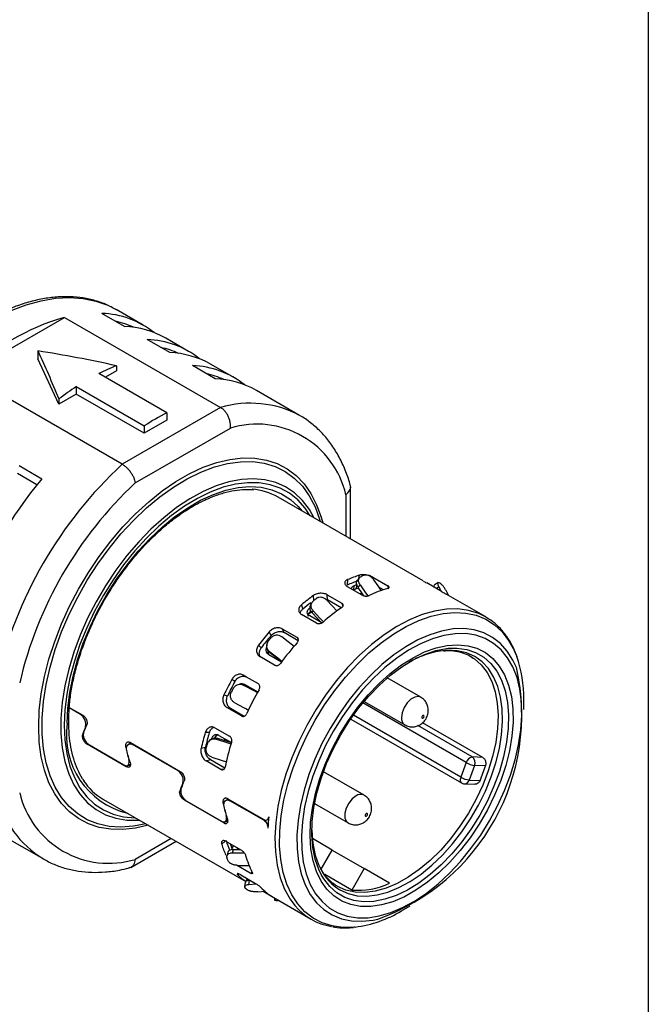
# Model space of a CAD drawing. Header units: millimetres. Extents: x 6 to 273, y 6 to 210.
# Tile 12 of 13: x 253 to 273, y 159 to 190. Entities that reach past the tile are written whole.
import ezdxf

# ---------------------------------------------------------------- set-up
doc = ezdxf.new("R2010")
doc.units = ezdxf.units.MM
doc.linetypes.add('SLD-Solid', pattern=[0])
doc.layers.add('TEXT', color=140, linetype='SLD-Solid', lineweight=25)

msp = doc.modelspace()

# ---------------------------------------------------------------- linework, layer by layer
for p, q in [((256.699, 179.925), (255.992, 180.333)), ((256.418, 180.464), (256.438, 180.453)), ((257.287, 179.963), (256.438, 180.453)), ((251.753, 178.436), (254.822, 180.208)), ((254.822, 180.208), (259.701, 177.391)), ((258.114, 179.109), (257.406, 179.517)), ((258.701, 179.147), (257.994, 179.555)), ((253.994, 179.159), (253.994, 178.914)), ((254.652, 177.497), (253.994, 178.914)), ((259.528, 178.292), (258.821, 178.701)), ((260.115, 178.33), (259.408, 178.739)), ((256.632, 175.62), (251.753, 178.436)), ((258.025, 177.228), (255.903, 178.452)), ((256.448, 178.534), (256.105, 178.336)), ((256.448, 178.697), (256.448, 178.534)), ((255.196, 177.812), (254.652, 177.497)), ((255.196, 178.044), (257.318, 176.819)), ((255.196, 178.044), (255.196, 177.812)), ((257.318, 176.587), (255.196, 177.812)), ((262.166, 177.147), (260.822, 177.922)), ((254.652, 177.66), (254.652, 177.497)), ((259.701, 177.391), (256.632, 175.62)), ((258.025, 177.228), (258.025, 176.995)), ((258.025, 176.995), (257.318, 176.587)), ((257.035, 175.036), (260.005, 176.75)), ((257.318, 176.819), (257.318, 176.587)), ((253.962, 174.977), (253.358, 175.326)), ((253.411, 175.577), (254.118, 175.169)), ((263.757, 173.283), (263.757, 174.913)), ((266.026, 171.974), (261.492, 174.591)), ((263.611, 174.668), (263.611, 173.368)), ((263.661, 172.016), (263.651, 171.847)), ((264.038, 172.079), (263.971, 171.994)), ((264.014, 172.049), (264.038, 172.157)), ((264.446, 172.049), (264.455, 172.092)), ((264.455, 172.092), (264.915, 171.826)), ((264.122, 171.53), (263.662, 171.795)), ((263.863, 171.826), (263.851, 171.697)), ((263.934, 171.728), (263.959, 171.862)), ((264.01, 171.743), (263.934, 171.728)), ((263.99, 171.771), (264.054, 171.852)), ((264.787, 171.698), (264.641, 171.783)), ((264.936, 171.752), (264.915, 171.826)), ((266.593, 171.646), (266.133, 171.911)), ((266.495, 171.923), (266.369, 171.838)), ((266.425, 171.743), (266.51, 171.8)), ((266.51, 171.8), (266.572, 171.658)), ((262.608, 171.365), (262.598, 171.521)), ((262.968, 171.412), (263.032, 171.387)), ((263.022, 171.544), (263.481, 171.279)), ((263.032, 171.387), (263.022, 171.544)), ((263.467, 171.136), (263.032, 171.387)), ((264.012, 171.593), (264.124, 171.578)), ((267.974, 170.849), (266.739, 171.562)), ((266.814, 171.519), (266.788, 171.577)), ((262.222, 171.227), (262.261, 171.092)), ((262.477, 171.125), (262.502, 171.02)), ((262.548, 171.296), (262.514, 171.233)), ((262.56, 170.979), (262.592, 171.04)), ((262.688, 170.659), (262.228, 170.924)), ((262.857, 170.663), (262.481, 170.88)), ((267.974, 170.849), (267.95, 170.863)), ((261.621, 170.479), (262.081, 170.214)), ((261.679, 170.363), (261.621, 170.479)), ((261.275, 170.269), (261.218, 170.385)), ((262.122, 170.107), (261.679, 170.363)), ((262.081, 170.214), (262.121, 170.164)), ((260.887, 169.973), (260.97, 169.889)), ((261.144, 169.974), (261.141, 169.943)), ((261.383, 169.346), (260.924, 169.611)), ((261.182, 169.712), (261.215, 169.753)), ((261.601, 169.439), (261.203, 169.669)), ((261.236, 169.728), (261.239, 169.757)), ((267.501, 169.621), (267.588, 169.567)), ((260.147, 168.835), (260.049, 168.895)), ((260.409, 169.034), (260.869, 168.768)), ((260.507, 168.973), (260.409, 169.034)), ((260.881, 168.757), (260.507, 168.973)), ((265.947, 168.345), (264.903, 168.948)), ((260.386, 168.728), (260.371, 168.732)), ((260.436, 168.709), (260.384, 168.724)), ((260.422, 168.712), (260.436, 168.709)), ((260.459, 168.737), (260.859, 168.506)), ((260.5, 168.675), (260.517, 168.706)), ((259.803, 168.415), (259.92, 168.391)), ((269.162, 167.96), (269.162, 168.272)), ((255.33, 167.803), (254.975, 168.008)), ((254.976, 168.024), (255.402, 167.778)), ((260.351, 167.757), (259.891, 168.022)), ((259.891, 168.022), (260.009, 167.998)), ((260.009, 167.998), (260.434, 167.753)), ((260.568, 167.94), (260.474, 167.995)), ((267.364, 166.3), (264.137, 168.163)), ((264.178, 168.212), (265.447, 167.479)), ((260.403, 167.744), (260.351, 167.757)), ((263.76, 167.661), (267.219, 165.664)), ((267.195, 165.844), (263.843, 167.779)), ((255.483, 167.425), (255.506, 167.436)), ((259.521, 167.388), (259.98, 167.123)), ((267.556, 166.476), (265.86, 167.455)), ((267.882, 166.46), (266.006, 167.543)), ((255.418, 167.182), (255.387, 167.167)), ((259.348, 167.238), (259.221, 167.237)), ((259.575, 167.025), (259.606, 167.062)), ((259.649, 167.151), (260.041, 166.925)), ((259.825, 166.984), (259.84, 167.042)), ((256.756, 166.172), (255.534, 166.877)), ((255.603, 166.852), (256.684, 166.228)), ((256.737, 166.775), (256.77, 166.79)), ((256.9, 166.913), (256.829, 166.88)), ((256.882, 166.924), (258.442, 166.023)), ((258.37, 166.047), (256.952, 166.866)), ((259.09, 166.746), (259.227, 166.786)), ((259.353, 166.994), (259.32, 166.954)), ((256.847, 166.406), (256.835, 166.4)), ((267.882, 166.46), (267.556, 166.476)), ((256.885, 166.233), (256.756, 166.172)), ((256.799, 166.211), (256.886, 166.252)), ((256.882, 166.25), (256.886, 166.248)), ((259.245, 166.355), (259.382, 166.394)), ((259.705, 166.089), (259.245, 166.355)), ((259.382, 166.394), (259.828, 166.137)), ((267.364, 166.3), (267.195, 165.844)), ((267.629, 166.212), (267.461, 165.756)), ((267.967, 166.195), (267.629, 166.212)), ((264.179, 165.283), (262.91, 166.016)), ((258.524, 165.67), (258.547, 165.681)), ((267.309, 165.638), (267.637, 165.622)), ((267.461, 165.756), (267.798, 165.739)), ((258.458, 165.427), (258.427, 165.412)), ((259.923, 165.168), (261.045, 164.52)), ((256.042, 165.151), (260.487, 162.585)), ((259.797, 164.416), (258.574, 165.122)), ((258.644, 165.097), (259.725, 164.473)), ((259.778, 165.019), (259.811, 165.035)), ((259.941, 165.158), (259.86, 165.12)), ((261.044, 164.504), (259.992, 165.111)), ((262.635, 165.02), (263.679, 164.417)), ((259.887, 164.651), (259.876, 164.645)), ((259.94, 164.485), (259.797, 164.416)), ((259.839, 164.456), (259.925, 164.496)), ((261.064, 164.513), (261.044, 164.504)), ((261.144, 164.51), (261.195, 164.534)), ((252.823, 164.065), (254.167, 163.29)), ((256.896, 163.028), (258.308, 163.844)), ((258.161, 163.928), (257.035, 163.278)), ((259.846, 163.846), (259.734, 163.749)), ((259.889, 163.83), (260.349, 163.564)), ((260.017, 163.716), (260.01, 163.76)), ((260.043, 163.741), (260.017, 163.716)), ((260.05, 163.63), (260.115, 163.7)), ((260.082, 163.574), (260.05, 163.63)), ((263.183, 163.569), (262.564, 163.927)), ((259.926, 163.499), (259.89, 163.381)), ((260.071, 163.476), (260.106, 163.588)), ((260.106, 163.588), (260.316, 163.583)), ((262.84, 162.976), (263.183, 163.569)), ((263.183, 163.569), (264.183, 162.992)), ((260.625, 162.849), (260.201, 163.093)), ((260.27, 162.822), (260.243, 162.785)), ((260.332, 162.791), (260.792, 162.525)), ((260.686, 162.87), (260.625, 162.849)), ((263.794, 162.318), (262.948, 162.807)), ((264.183, 162.992), (263.794, 162.318)), ((264.973, 162.536), (264.183, 162.992)), ((260.47, 162.562), (260.448, 162.418)), ((260.489, 162.589), (260.536, 162.673)), ((260.584, 162.486), (260.604, 162.623)), ((260.604, 162.623), (260.62, 162.624)), ((260.862, 162.264), (261.104, 162.282)), ((261.309, 162.112), (261.025, 162.276)), ((261.36, 162.082), (262.525, 161.409)), ((261.377, 162.072), (261.378, 162.012)), ((265.35, 161.669), (265.621, 161.826))]:
    msp.add_line(p, q)
at = {"flags": 128}
for points in [[(253.157, 180.419), (253.63, 180.598), (254.095, 180.727), (254.548, 180.804), (254.985, 180.828), (255.405, 180.799), (255.802, 180.718), (256.176, 180.586), (256.418, 180.464)], [(254.021, 167.417), (254.041, 167.923), (254.102, 168.447), (254.203, 168.986), (254.343, 169.534), (254.521, 170.086), (254.735, 170.638), (254.984, 171.184), (255.264, 171.719), (255.574, 172.239), (255.91, 172.739), (256.27, 173.215), (256.651, 173.661), (257.048, 174.074), (257.459, 174.45), (257.88, 174.787), (258.306, 175.08), (258.734, 175.327), (259.16, 175.526), (259.58, 175.675), (259.991, 175.773), (260.389, 175.818), (260.769, 175.812), (261.129, 175.752), (261.466, 175.641), (261.776, 175.479), (262.056, 175.267), (262.304, 175.007), (262.518, 174.703), (262.696, 174.356), (262.836, 173.97), (262.886, 173.787)], [(257.362, 164.389), (256.982, 164.314), (256.59, 164.285), (256.217, 164.309), (255.865, 164.387), (255.538, 164.516), (255.24, 164.697), (254.972, 164.928), (254.738, 165.205), (254.539, 165.528), (254.378, 165.892), (254.256, 166.294), (254.174, 166.731), (254.132, 167.199), (254.132, 167.692), (254.174, 168.207), (254.256, 168.739), (254.378, 169.283), (254.539, 169.833), (254.738, 170.385), (254.972, 170.933), (255.24, 171.472), (255.538, 171.998), (255.865, 172.505), (256.217, 172.988), (256.59, 173.444), (256.982, 173.867), (257.389, 174.254), (257.806, 174.602), (258.23, 174.906), (258.658, 175.165), (259.084, 175.375), (259.505, 175.535), (259.918, 175.644), (260.318, 175.699), (260.701, 175.702), (261.064, 175.651), (261.403, 175.547), (261.716, 175.392), (262, 175.186), (262.251, 174.932), (262.468, 174.631), (262.648, 174.288), (262.79, 173.904), (262.812, 173.829)], [(262.622, 173.939), (262.471, 174.205), (262.257, 174.487), (262.008, 174.723), (261.728, 174.91), (261.419, 175.046), (261.084, 175.131), (260.727, 175.163), (260.352, 175.141), (259.961, 175.067), (259.56, 174.941), (259.151, 174.765), (258.739, 174.539), (258.328, 174.266), (257.923, 173.949), (257.526, 173.592), (257.143, 173.196), (256.776, 172.768), (256.43, 172.31), (256.108, 171.827), (255.813, 171.325), (255.548, 170.808), (255.316, 170.281), (255.119, 169.749), (254.959, 169.218), (254.838, 168.694), (254.756, 168.18), (254.715, 167.683), (254.715, 167.208), (254.756, 166.758), (254.838, 166.339), (254.959, 165.954), (255.119, 165.608), (255.316, 165.304), (255.548, 165.045), (255.813, 164.834), (256.108, 164.672), (256.43, 164.561), (256.776, 164.503), (257.143, 164.497), (257.172, 164.499)], [(262.496, 174.012), (262.335, 174.252), (262.108, 174.506), (261.848, 174.714), (261.558, 174.873), (261.242, 174.981), (260.902, 175.039), (260.542, 175.044), (260.166, 174.997), (259.776, 174.899), (259.378, 174.75), (258.974, 174.552), (258.57, 174.307), (258.169, 174.017), (257.774, 173.686), (257.391, 173.316), (257.022, 172.911), (256.672, 172.475), (256.344, 172.013), (256.04, 171.529), (255.765, 171.027), (255.521, 170.514), (255.31, 169.994), (255.135, 169.472), (254.996, 168.953), (254.897, 168.443), (254.836, 167.946), (254.816, 167.468)], [(254.914, 167.524), (254.934, 167.998), (254.995, 168.491), (255.095, 168.998), (255.234, 169.513), (255.411, 170.03), (255.623, 170.546), (255.869, 171.054), (256.145, 171.549), (256.45, 172.027), (256.779, 172.481), (257.129, 172.909), (257.498, 173.304), (257.881, 173.664), (258.274, 173.984), (258.673, 174.261), (259.074, 174.493), (259.473, 174.676), (259.866, 174.81), (260.249, 174.892), (260.617, 174.922), (260.968, 174.9), (261.297, 174.825), (261.602, 174.699), (261.878, 174.523), (262.123, 174.298), (262.242, 174.158)], [(264.723, 171.665), (264.616, 171.818), (264.481, 172.012)], [(264.171, 171.511), (264.125, 171.577), (263.99, 171.771)], [(264.054, 171.852), (264.225, 171.605), (264.293, 171.507)], [(263.338, 171.034), (263.185, 171.197), (263.019, 171.373)], [(267.95, 170.863), (267.756, 170.956), (267.442, 171.055), (267.104, 171.101), (266.747, 171.094), (266.374, 171.035), (265.989, 170.924), (265.596, 170.761), (265.2, 170.55), (264.804, 170.292), (264.413, 169.99), (264.03, 169.647), (263.661, 169.267), (263.308, 168.853), (262.976, 168.41), (262.668, 167.944), (262.388, 167.458), (262.138, 166.958), (261.92, 166.449), (261.738, 165.937), (261.594, 165.427), (261.488, 164.924), (261.422, 164.434), (261.396, 163.962), (261.411, 163.513), (261.467, 163.092), (261.563, 162.703), (261.699, 162.35), (261.871, 162.037), (262.017, 161.84)], [(262.434, 170.939), (262.472, 170.966), (262.563, 171.029)], [(262.592, 171.04), (262.802, 170.815), (262.909, 170.699)], [(262.852, 170.666), (262.725, 170.802), (262.56, 170.979)], [(262.654, 167.628), (262.945, 168.1), (263.262, 168.55), (263.601, 168.974), (263.959, 169.368), (264.331, 169.726), (264.714, 170.046), (265.104, 170.323), (265.497, 170.555), (265.888, 170.74), (266.273, 170.876), (266.648, 170.96), (267.01, 170.993), (267.354, 170.973), (267.677, 170.902), (267.975, 170.779), (268.245, 170.606), (268.485, 170.386), (268.691, 170.119), (268.862, 169.81), (268.943, 169.616)], [(268.936, 169.266), (268.825, 169.505), (268.647, 169.786), (268.435, 170.022), (268.19, 170.213), (267.917, 170.354), (267.617, 170.446), (267.295, 170.486), (266.954, 170.474), (266.597, 170.41), (266.23, 170.296), (265.856, 170.132), (265.479, 169.92), (265.103, 169.663), (264.734, 169.363), (264.374, 169.024), (264.029, 168.65), (263.702, 168.246), (263.396, 167.814), (263.116, 167.361)], [(261.998, 169.931), (261.808, 170.076), (261.614, 170.225)], [(268.095, 164.486), (268.344, 164.95), (268.561, 165.425), (268.745, 165.905), (268.892, 166.386), (269.001, 166.86), (269.072, 167.323), (269.102, 167.77), (269.092, 168.194), (269.042, 168.591), (268.952, 168.957), (268.823, 169.287), (268.657, 169.577), (268.457, 169.823), (268.223, 170.024), (267.96, 170.176), (267.669, 170.278), (267.355, 170.329), (267.022, 170.327), (266.672, 170.274), (266.31, 170.169), (265.941, 170.014), (265.568, 169.81), (265.197, 169.561), (264.831, 169.269), (264.475, 168.937), (264.132, 168.569), (263.808, 168.17), (263.505, 167.744), (263.228, 167.297), (262.979, 166.833), (262.762, 166.358), (262.578, 165.877), (262.431, 165.397), (262.322, 164.922), (262.251, 164.459), (262.221, 164.013), (262.231, 163.588), (262.282, 163.191), (262.372, 162.825), (262.5, 162.496), (262.666, 162.206), (262.866, 161.959), (263.1, 161.758), (263.363, 161.606), (263.654, 161.504), (263.968, 161.454), (264.302, 161.455), (264.651, 161.509), (265.013, 161.614), (265.382, 161.769), (265.755, 161.972), (266.126, 162.222), (266.492, 162.514), (266.848, 162.846), (267.191, 163.214), (267.515, 163.613), (267.818, 164.038), (268.095, 164.486)], [(263.42, 167.186), (263.69, 167.62), (263.986, 168.031), (264.304, 168.415), (264.639, 168.766), (264.988, 169.079), (265.345, 169.351), (265.707, 169.577), (266.068, 169.756), (266.424, 169.884), (266.769, 169.96), (267.101, 169.983), (267.413, 169.953), (267.703, 169.87), (267.966, 169.735), (268.199, 169.55), (268.399, 169.317), (268.563, 169.039), (268.69, 168.721), (268.777, 168.365), (268.823, 167.978), (268.829, 167.563), (268.792, 167.126), (268.715, 166.673), (268.599, 166.21), (268.444, 165.743), (268.252, 165.278), (268.027, 164.821), (267.771, 164.377), (267.488, 163.954), (267.181, 163.556), (266.854, 163.188), (266.511, 162.855), (266.157, 162.562), (265.797, 162.313), (265.435, 162.11), (265.076, 161.956), (264.725, 161.854), (264.386, 161.804), (264.064, 161.807), (263.762, 161.864), (263.485, 161.974), (263.237, 162.134), (263.02, 162.343), (262.837, 162.599), (262.692, 162.898), (262.585, 163.235), (262.518, 163.607), (262.492, 164.009), (262.508, 164.436), (262.564, 164.881), (262.661, 165.34), (262.797, 165.806), (262.971, 166.273), (263.179, 166.735), (263.42, 167.186)], [(262.843, 162.801), (262.767, 162.959), (262.655, 163.286), (262.583, 163.648), (262.552, 164.041), (262.562, 164.459), (262.614, 164.896), (262.706, 165.348), (262.838, 165.807), (263.007, 166.268), (263.212, 166.724), (263.449, 167.169), (263.716, 167.597), (264.009, 168.002), (264.323, 168.379), (264.655, 168.723), (264.999, 169.028), (265.353, 169.292), (265.709, 169.51), (266.065, 169.68), (266.415, 169.798), (266.754, 169.864), (266.806, 169.87)], [(263.422, 162.325), (263.68, 162.208), (263.964, 162.143), (264.269, 162.129), (264.59, 162.167), (264.924, 162.256), (265.267, 162.396), (265.613, 162.584), (265.958, 162.818), (266.296, 163.095), (266.625, 163.41), (266.939, 163.76), (267.233, 164.14), (267.505, 164.544), (267.749, 164.968), (267.964, 165.406), (268.146, 165.851), (268.292, 166.297), (268.401, 166.739), (268.471, 167.171), (268.501, 167.587), (268.491, 167.98), (268.441, 168.347), (268.351, 168.681), (268.223, 168.979), (268.059, 169.236), (267.861, 169.448), (267.631, 169.614), (267.372, 169.731), (267.088, 169.796), (266.784, 169.81), (266.705, 169.805)], [(266.806, 169.87), (267.077, 169.876), (267.381, 169.835), (267.661, 169.741), (267.913, 169.596), (268.135, 169.4), (268.322, 169.157), (268.473, 168.871), (268.585, 168.544), (268.658, 168.182), (268.689, 167.79), (268.678, 167.372), (268.627, 166.934), (268.534, 166.482), (268.402, 166.023), (268.233, 165.562), (268.028, 165.107), (267.791, 164.662)], [(261.606, 169.443), (261.429, 169.58), (261.236, 169.728)], [(261.239, 169.757), (261.484, 169.568), (261.622, 169.462)], [(267.588, 169.567), (267.62, 169.544), (267.836, 169.352), (268.017, 169.114), (268.162, 168.833), (268.268, 168.512), (268.335, 168.157), (268.36, 167.771), (268.345, 167.361), (268.289, 166.932), (268.192, 166.491), (268.056, 166.043), (267.884, 165.595), (267.677, 165.153), (267.439, 164.723), (267.172, 164.311), (266.881, 163.924), (266.569, 163.566), (266.242, 163.243), (265.902, 162.958), (265.557, 162.717), (265.209, 162.522), (264.864, 162.377), (264.528, 162.283), (264.204, 162.241), (263.897, 162.252), (263.611, 162.317), (263.351, 162.433)], [(260.854, 168.488), (260.639, 168.6), (260.422, 168.712)], [(260.436, 168.709), (260.711, 168.566), (260.856, 168.491)], [(265.947, 168.345), (265.874, 168.367), (265.758, 168.349), (265.636, 168.278), (265.52, 168.163), (265.426, 168.018), (265.365, 167.86), (265.343, 167.708)], [(260.143, 168.168), (260.418, 168.024), (260.575, 167.942)], [(263.901, 161.163), (263.868, 161.16), (263.515, 161.153), (263.181, 161.199), (262.87, 161.296), (262.585, 161.444), (262.33, 161.641), (262.107, 161.885), (261.918, 162.173), (261.765, 162.503), (261.651, 162.87), (261.575, 163.271), (261.54, 163.702), (261.545, 164.158), (261.59, 164.635), (261.676, 165.126), (261.8, 165.628), (261.962, 166.134), (262.159, 166.64), (262.391, 167.14), (262.654, 167.628)], [(266.05, 167.749), (266.048, 167.763), (266.04, 167.771), (266.029, 167.774), (266.015, 167.769), (266.002, 167.758), (265.99, 167.743), (265.982, 167.725), (265.98, 167.708), (265.982, 167.694), (265.99, 167.685), (266.002, 167.683), (266.015, 167.687), (266.029, 167.698), (266.04, 167.714), (266.048, 167.731), (266.05, 167.749)], [(257.436, 164.347), (257.048, 164.255), (256.651, 164.21), (256.27, 164.217), (255.91, 164.276), (255.574, 164.387), (255.264, 164.55), (254.984, 164.761), (254.735, 165.021), (254.521, 165.325), (254.343, 165.672), (254.203, 166.059), (254.102, 166.481), (254.041, 166.935), (254.021, 167.417)], [(254.816, 167.468), (254.836, 167.013), (254.897, 166.586), (254.996, 166.191), (255.135, 165.832), (255.31, 165.512), (255.521, 165.235), (255.765, 165.004), (256.04, 164.821), (256.344, 164.687), (256.672, 164.604), (257.022, 164.572), (257.046, 164.572)], [(263.116, 167.361), (262.864, 166.892), (262.643, 166.412), (262.456, 165.926), (262.305, 165.44), (262.191, 164.959), (262.116, 164.489), (262.081, 164.036), (262.086, 163.603), (262.131, 163.197), (262.216, 162.822), (262.339, 162.481), (262.5, 162.18), (262.695, 161.921), (262.924, 161.707), (263.183, 161.541), (263.47, 161.424), (263.782, 161.358), (264.114, 161.344), (264.463, 161.382), (264.604, 161.411)], [(260.03, 166.881), (259.807, 166.952), (259.575, 167.025)], [(259.606, 167.062), (259.901, 166.969), (260.041, 166.925)], [(259.427, 166.469), (259.721, 166.374), (259.881, 166.323)], [(267.195, 165.844), (267.184, 165.808), (267.179, 165.774), (267.179, 165.741), (267.184, 165.713), (267.194, 165.689), (267.209, 165.671), (267.219, 165.664)], [(263.929, 165.258), (263.808, 165.164), (263.702, 165.032), (263.623, 164.877), (263.581, 164.72), (263.581, 164.578), (263.623, 164.469), (263.679, 164.417)], [(267.791, 164.662), (267.524, 164.234), (267.232, 163.828), (266.918, 163.451), (266.586, 163.108), (266.241, 162.802), (265.888, 162.538), (265.531, 162.32), (265.175, 162.151), (264.826, 162.032), (264.487, 161.966), (264.163, 161.954), (263.859, 161.995), (263.579, 162.089), (263.327, 162.235), (263.105, 162.43), (262.918, 162.673), (262.843, 162.801)], [(264.247, 164.625), (264.261, 164.636), (264.272, 164.652), (264.28, 164.67), (264.283, 164.687), (264.28, 164.701), (264.272, 164.71), (264.261, 164.712), (264.247, 164.707), (264.234, 164.696), (264.222, 164.681), (264.215, 164.663), (264.212, 164.646), (264.215, 164.632), (264.222, 164.623), (264.234, 164.621), (264.247, 164.625)], [(260.448, 163.468), (260.303, 163.471), (260.071, 163.476)], [(260.219, 163.091), (260.514, 163.084), (260.605, 163.082)], [(260.825, 162.505), (260.8, 162.503), (260.584, 162.486)]]:
    msp.add_lwpolyline(points, dxfattribs=at)
for centre, radius, start, end in [((255.89, 177.541), 2.795, 51.6381, 87.9105), ((256.916, 173.036), 7.472, 106.2787, 133.7159), ((255.846, 177.445), 2.702, 65.271, 77.6532), ((256.582, 177.067), 2.861, 60.4281, 87.6505), ((257.305, 176.724), 2.795, 51.6381, 87.9105), ((257.26, 176.628), 2.702, 65.271, 77.6532), ((257.996, 176.25), 2.861, 60.4281, 87.6505), ((258.719, 175.908), 2.795, 51.6381, 87.9105), ((258.764, 172.805), 6.33, 111.4581, 116.8627), ((258.674, 175.812), 2.702, 65.271, 77.6532), ((259.411, 175.434), 2.861, 60.4281, 87.6505), ((260.006, 170.654), 8.817, 123.0552, 127.3881), ((260.634, 174.251), 3.276, 62.1145, 106.5393), ((261.434, 170.505), 7.538, 116.8927, 123.1019), ((260.833, 174.022), 2.852, 13.0998, 106.8894), ((265.569, 165.945), 13.171, 132.7302, 167.2698), ((264.631, 166.486), 13.636, 140.4467, 159.5533), ((265.46, 166.007), 12.349, 133.0212, 166.9788), ((260.54, 172.923), 1.921, 60.2847, 85.6994), ((265.131, 168.417), 3.735, 107.6428, 113.3358), ((265.205, 168.459), 3.877, 107.517, 113.4616), ((265.544, 168.357), 4.032, 109.8769, 111.1016), ((265.156, 168.33), 3.611, 109.7826, 111.196), ((265.212, 168.362), 3.718, 109.6978, 111.2808), ((265.979, 168.009), 3.877, 105.8669, 115.1117), ((265.364, 170.375), 1.932, 50.3785, 52.3782), ((266.413, 166.248), 6.508, 125.8821, 130.0908), ((266.805, 166.054), 6.769, 127.5529, 128.4199), ((266.35, 166.216), 6.363, 127.0529, 129.9844), ((267.186, 165.8), 6.504, 124.7134, 131.2594), ((267.915, 164.662), 8.809, 139.4859, 142.925), ((267.734, 164.764), 8.487, 139.5587, 142.8522), ((268.372, 164.402), 9.164, 140.8512, 141.5596), ((268.687, 164.216), 8.804, 138.5309, 143.8799), ((267.002, 166.998), 2.823, 96.0361, 120.4295), ((265.35, 168.341), 3.812, 358.9642, 19.5442), ((262.331, 167.786), 6.769, 289.6234, 12.6308), ((268.257, 164.39), 9.363, 151.2407, 154.5428), ((268.06, 164.504), 9.02, 151.3106, 154.473), ((268.731, 164.117), 9.74, 152.5516, 153.2319), ((269.029, 163.945), 9.357, 150.3239, 155.4597), ((265.58, 167.677), 0.238, 172.5073, 235.962), ((257.388, 167.149), 2.503, 171.3844, 256.2314), ((266.69, 164.982), 7.802, 163.2038, 166.9331), ((266.546, 165.077), 7.516, 163.2827, 166.8542), ((267.105, 164.729), 8.115, 164.6843, 165.4526), ((267.463, 164.537), 7.797, 162.1683, 167.9687), ((267.599, 166.237), 0.243, 100.2085, 164.9789), ((267.426, 166.298), 0.221, 337.1947, 54.0853), ((267.711, 166.906), 0.698, 240.1537, 263.2681), ((261.685, 168.259), 6.611, 337.5972, 341.8131), ((267.543, 166.45), 0.698, 240.1537, 263.2681), ((257.028, 166.829), 1.945, 213.9492, 239.5692), ((267.319, 165.838), 0.2, 240.0027, 267.1549), ((267.304, 165.801), 0.163, 271.8346, 344.1025), ((255.821, 166.003), 3.177, 192.7199, 238.6228), ((256.206, 166.007), 2.852, 193.0998, 286.8894), ((264.074, 165.07), 0.238, 63.7746, 127.517), ((266.992, 164.01), 5.821, 174.0885, 177.6039), ((265.333, 164.173), 2.783, 179.4869, 205.6592), ((262.476, 164.61), 2.874, 197.4419, 204.7012), ((262.51, 164.705), 2.768, 197.5955, 204.5476), ((262.603, 164.663), 2.754, 200.1049, 202.0382), ((262.695, 164.357), 2.987, 200.3236, 201.8194), ((263.253, 164.165), 2.875, 195.4282, 206.7149), ((261.524, 164.136), 1.861, 226.5285, 236.2284), ((264.242, 163.684), 1.588, 206.8131, 238.9014), ((262.303, 163.69), 1.865, 223.8435, 238.9134), ((263.986, 164.586), 2.276, 265.1608, 295.7041), ((261.708, 163.862), 1.932, 230.3785, 232.3782), ((261.668, 164.265), 2.281, 263.9952, 265.7856), ((263.461, 163.03), 1.871, 219.522, 260.702), ((263.429, 164.839), 3.706, 277.3075, 301.2152)]:
    msp.add_arc(centre, radius, start, end)
for points, knots in [([(256.414, 180.46), (256.355, 180.494), (256.187, 180.593), (255.881, 180.708), (255.502, 180.805), (255.103, 180.854), (254.688, 180.857), (254.257, 180.812), (253.815, 180.72), (253.363, 180.581), (252.906, 180.396), (252.445, 180.167), (251.985, 179.894), (251.528, 179.581), (251.078, 179.229), (250.637, 178.84), (250.207, 178.418), (249.792, 177.965), (249.394, 177.483), (249.015, 176.977), (248.658, 176.449), (248.325, 175.902), (248.018, 175.34), (247.739, 174.767), (247.49, 174.186), (247.272, 173.601), (247.087, 173.015), (246.936, 172.432), (246.819, 171.856), (246.74, 171.289), (246.7, 170.798), (246.696, 170.5), (246.694, 170.381)], [0, 0, 0, 0, 0.017675, 0.050904, 0.084172, 0.117589, 0.151231, 0.185122, 0.21924, 0.253537, 0.287957, 0.322447, 0.356968, 0.39149, 0.425996, 0.46048, 0.494942, 0.529381, 0.563802, 0.598209, 0.632605, 0.666995, 0.701385, 0.735778, 0.770178, 0.804592, 0.839023, 0.873476, 0.907956, 0.942466, 0.977008, 1, 1, 1, 1]), ([(263.748, 174.971), (263.729, 175.038), (263.665, 175.255), (263.528, 175.601), (263.325, 175.992), (263.086, 176.345), (262.816, 176.657), (262.512, 176.919), (262.296, 177.081), (262.175, 177.141), (262.171, 177.143)], [0, 0, 0, 0, 0.069758, 0.22766, 0.384673, 0.540094, 0.693661, 0.845402, 0.995678, 1, 1, 1, 1]), ([(255.449, 165.717), (255.429, 165.744), (255.347, 165.853), (255.233, 166.086), (255.11, 166.413), (255.023, 166.774), (254.969, 167.164), (254.952, 167.58), (254.969, 168.017), (255.022, 168.472), (255.11, 168.94), (255.233, 169.417), (255.389, 169.899), (255.577, 170.381), (255.795, 170.857), (256.041, 171.325), (256.314, 171.779), (256.609, 172.214), (256.925, 172.628), (257.258, 173.015), (257.606, 173.373), (257.964, 173.697), (258.33, 173.985), (258.699, 174.235), (259.068, 174.443), (259.433, 174.609), (259.791, 174.731), (260.138, 174.807), (260.451, 174.841), (260.638, 174.828), (260.722, 174.822)], [0, 0, 0, 0, 0.011856, 0.049249, 0.086377, 0.123326, 0.160175, 0.196981, 0.233777, 0.270581, 0.307403, 0.344246, 0.381111, 0.417995, 0.454892, 0.491798, 0.528708, 0.565615, 0.602514, 0.639399, 0.676264, 0.713105, 0.749918, 0.786699, 0.823452, 0.860183, 0.896908, 0.933653, 0.970467, 1, 1, 1, 1]), ([(263.611, 174.668), (263.655, 174.71), (263.743, 174.794), (263.773, 174.909), (263.748, 174.961), (263.744, 174.97)], [0, 0, 0, 0, 0.458217, 0.913382, 1, 1, 1, 1]), ([(263.99, 171.771), (263.975, 171.798), (263.944, 171.852), (263.942, 171.931), (263.954, 171.983), (263.973, 171.996), (263.973, 171.996)], [0, 0, 0, 0, 0.33193, 0.665857, 0.999599, 1, 1, 1, 1]), ([(264.054, 171.852), (264.045, 171.866), (264.028, 171.893), (264.014, 171.933), (264.007, 171.968), (264.007, 171.998), (264.01, 172.022), (264.016, 172.042), (264.028, 172.067), (264.05, 172.097), (264.078, 172.111), (264.093, 172.118)], [0, 0, 0, 0, 0.132928, 0.253291, 0.361095, 0.456334, 0.538978, 0.609042, 0.66651, 0.833124, 1, 1, 1, 1]), ([(264.481, 172.012), (264.471, 172.024), (264.452, 172.05), (264.405, 172.094), (264.335, 172.139), (264.263, 172.158), (264.209, 172.158), (264.185, 172.152), (264.174, 172.148)], [0, 0, 0, 0, 0.124416, 0.249599, 0.499389, 0.749052, 0.874631, 1, 1, 1, 1]), ([(266.031, 171.971), (266.031, 171.971), (266.031, 171.971), (266.067, 171.95), (266.111, 171.924), (266.133, 171.911)], [0, 0, 0, 0, 0.153254, 0.576511, 1, 1, 1, 1]), ([(263.793, 171.751), (263.796, 171.765), (263.803, 171.796), (263.842, 171.815), (263.863, 171.826)], [0, 0, 0, 0, 0.465929, 1, 1, 1, 1]), ([(266.371, 171.774), (266.369, 171.778), (266.36, 171.805), (266.36, 171.83), (266.372, 171.835), (266.376, 171.837)], [0, 0, 0, 0, 0.1057334, 0.6997172, 1, 1, 1, 1]), ([(266.51, 171.8), (266.504, 171.813), (266.494, 171.838), (266.486, 171.868), (266.482, 171.89), (266.483, 171.905), (266.486, 171.915), (266.491, 171.921), (266.499, 171.926), (266.515, 171.925), (266.534, 171.912), (266.543, 171.906)], [0, 0, 0, 0, 0.1334746, 0.2542021, 0.3621887, 0.4574282, 0.5398906, 0.6095887, 0.6665092, 0.8331475, 1, 1, 1, 1]), ([(266.593, 171.646), (266.61, 171.636), (266.644, 171.617), (266.698, 171.586), (266.727, 171.569), (266.739, 171.562)], [0, 0, 0, 0, 0.3684927, 0.7367257, 1, 1, 1, 1]), ([(266.788, 171.577), (266.782, 171.59), (266.771, 171.616), (266.741, 171.671), (266.698, 171.743), (266.653, 171.805), (266.619, 171.843), (266.604, 171.857), (266.596, 171.864)], [0, 0, 0, 0, 0.124416, 0.249599, 0.499389, 0.749052, 0.874631, 1, 1, 1, 1]), ([(262.592, 171.04), (262.581, 171.053), (262.56, 171.078), (262.54, 171.118), (262.529, 171.156), (262.524, 171.19), (262.525, 171.22), (262.529, 171.244), (262.537, 171.277), (262.557, 171.318), (262.585, 171.344), (262.599, 171.358)], [0, 0, 0, 0, 0.133041, 0.25348, 0.361321, 0.45656, 0.539167, 0.609155, 0.66651, 0.833129, 1, 1, 1, 1]), ([(263.019, 171.373), (263.008, 171.384), (262.984, 171.407), (262.929, 171.441), (262.851, 171.468), (262.772, 171.464), (262.715, 171.445), (262.691, 171.429), (262.68, 171.421)], [0, 0, 0, 0, 0.124416, 0.249599, 0.499389, 0.749052, 0.874631, 1, 1, 1, 1]), ([(262.183, 170.965), (262.188, 170.985), (262.199, 171.031), (262.239, 171.07), (262.261, 171.092)], [0, 0, 0, 0, 0.448993, 1, 1, 1, 1]), ([(262.481, 170.88), (262.47, 170.887), (262.448, 170.902), (262.418, 170.939), (262.4, 170.994), (262.416, 171.053), (262.445, 171.096), (262.467, 171.115), (262.477, 171.125)], [0, 0, 0, 0, 0.125872, 0.250574, 0.49999, 0.749352, 0.874768, 1, 1, 1, 1]), ([(262.44, 170.866), (262.436, 170.879), (262.426, 170.912), (262.449, 170.968), (262.484, 171.003), (262.502, 171.02)], [0, 0, 0, 0, 0.259847, 0.629697, 1, 1, 1, 1]), ([(262.56, 170.979), (262.541, 171.005), (262.502, 171.056), (262.489, 171.146), (262.496, 171.21), (262.515, 171.233), (262.516, 171.234)], [0, 0, 0, 0, 0.32723, 0.65643, 0.985447, 1, 1, 1, 1]), ([(263.519, 171.194), (263.518, 171.198), (263.513, 171.228), (263.496, 171.255), (263.481, 171.279)], [0, 0, 0, 0, 0.109006, 1, 1, 1, 1]), ([(268.933, 169.65), (268.896, 169.743), (268.816, 169.949), (268.648, 170.229), (268.438, 170.49), (268.206, 170.706), (268.031, 170.812), (267.947, 170.862)], [0, 0, 0, 0, 0.173632, 0.386922, 0.598471, 0.808028, 1, 1, 1, 1]), ([(261.239, 169.757), (261.225, 169.769), (261.201, 169.79), (261.174, 169.829), (261.156, 169.867), (261.147, 169.902), (261.142, 169.934), (261.142, 169.96), (261.146, 169.997), (261.158, 170.046), (261.182, 170.082), (261.194, 170.099)], [0, 0, 0, 0, 0.13349, 0.254227, 0.362219, 0.457459, 0.539916, 0.609604, 0.666509, 0.833148, 1, 1, 1, 1]), ([(261.614, 170.225), (261.601, 170.234), (261.574, 170.252), (261.513, 170.275), (261.43, 170.283), (261.351, 170.258), (261.298, 170.223), (261.276, 170.199), (261.265, 170.188)], [0, 0, 0, 0, 0.124416, 0.249599, 0.499389, 0.749052, 0.874631, 1, 1, 1, 1]), ([(260.932, 169.607), (260.92, 169.64), (260.898, 169.7), (260.916, 169.803), (260.952, 169.861), (260.97, 169.889)], [0, 0, 0, 0, 0.378674, 0.68914, 1, 1, 1, 1]), ([(261.203, 169.669), (261.182, 169.685), (261.139, 169.718), (261.117, 169.797), (261.119, 169.864), (261.139, 169.898), (261.143, 169.906)], [0, 0, 0, 0, 0.306262, 0.612575, 0.91882, 1, 1, 1, 1]), ([(261.236, 169.728), (261.213, 169.751), (261.165, 169.796), (261.138, 169.89), (261.134, 169.958), (261.149, 169.987), (261.149, 169.987)], [0, 0, 0, 0, 0.330842, 0.663674, 0.996322, 1, 1, 1, 1]), ([(261.197, 169.674), (261.187, 169.698), (261.172, 169.734), (261.183, 169.774), (261.186, 169.786)], [0, 0, 0, 0, 0.70168, 1, 1, 1, 1]), ([(266.661, 169.788), (266.696, 169.792), (266.827, 169.807), (267.035, 169.788), (267.282, 169.728), (267.462, 169.654), (267.553, 169.585), (267.576, 169.567)], [0, 0, 0, 0, 0.097569, 0.361982, 0.629878, 0.90258, 1, 1, 1, 1]), ([(260.422, 168.712), (260.407, 168.719), (260.378, 168.732), (260.314, 168.743), (260.231, 168.735), (260.159, 168.694), (260.113, 168.648), (260.096, 168.62), (260.088, 168.606)], [0, 0, 0, 0, 0.124416, 0.249599, 0.499389, 0.749052, 0.874631, 1, 1, 1, 1]), ([(260.459, 168.737), (260.431, 168.747), (260.376, 168.768), (260.306, 168.756), (260.276, 168.734), (260.275, 168.733)], [0, 0, 0, 0, 0.487422, 0.974918, 1, 1, 1, 1]), ([(260.439, 168.716), (260.449, 168.717), (260.484, 168.723), (260.515, 168.708), (260.536, 168.697)], [0, 0, 0, 0, 0.291449, 1, 1, 1, 1]), ([(260.143, 168.168), (260.128, 168.177), (260.1, 168.194), (260.067, 168.228), (260.042, 168.262), (260.026, 168.296), (260.016, 168.326), (260.011, 168.353), (260.007, 168.391), (260.01, 168.443), (260.027, 168.483), (260.035, 168.503)], [0, 0, 0, 0, 0.133295, 0.253903, 0.36183, 0.457069, 0.539591, 0.609409, 0.66651, 0.83314, 1, 1, 1, 1]), ([(266.182, 167.932), (266.178, 167.98), (266.171, 168.074), (266.106, 168.203), (266.028, 168.297), (265.964, 168.33), (265.944, 168.34)], [0, 0, 0, 0, 0.284678, 0.569416, 0.862107, 1, 1, 1, 1]), ([(255.483, 167.425), (255.504, 167.476), (255.498, 167.555), (255.44, 167.702), (255.386, 167.77), (255.33, 167.802)], [0, 0, 0, 0, 0.5, 0.5, 1, 1, 1, 1]), ([(265.449, 167.484), (265.47, 167.471), (265.531, 167.432), (265.649, 167.412), (265.783, 167.421), (265.903, 167.465), (266.009, 167.537), (266.099, 167.641), (266.168, 167.776), (266.178, 167.88), (266.182, 167.932)], [0, 0, 0, 0, 0.069373, 0.209365, 0.335614, 0.454887, 0.573585, 0.700631, 0.849977, 1, 1, 1, 1]), ([(259.348, 167.238), (259.364, 167.277), (259.394, 167.35), (259.454, 167.383), (259.482, 167.398)], [0, 0, 0, 0, 0.529342, 1, 1, 1, 1]), ([(259.575, 167.025), (259.56, 167.029), (259.528, 167.037), (259.465, 167.038), (259.387, 167.017), (259.327, 166.967), (259.293, 166.916), (259.283, 166.887), (259.278, 166.873)], [0, 0, 0, 0, 0.124416, 0.249599, 0.499389, 0.749052, 0.874631, 1, 1, 1, 1]), ([(259.352, 166.992), (259.374, 167.013), (259.418, 167.055), (259.512, 167.081), (259.575, 167.069), (259.606, 167.062)], [0, 0, 0, 0, 0.328379, 0.664926, 1, 1, 1, 1]), ([(259.503, 167.033), (259.516, 167.065), (259.538, 167.125), (259.585, 167.151), (259.606, 167.163)], [0, 0, 0, 0, 0.545834, 1, 1, 1, 1]), ([(256.772, 166.681), (256.754, 166.755), (256.765, 166.823), (256.836, 166.896), (256.894, 166.899), (256.952, 166.866)], [0, 0, 0, 0, 0.5, 0.5, 1, 1, 1, 1]), ([(256.872, 166.9), (256.872, 166.901), (256.871, 166.91), (256.873, 166.917), (256.876, 166.923)], [0, 0, 0, 0, 0.070581, 1, 1, 1, 1]), ([(259.427, 166.469), (259.411, 166.475), (259.38, 166.487), (259.341, 166.514), (259.31, 166.542), (259.287, 166.571), (259.27, 166.599), (259.259, 166.623), (259.247, 166.658), (259.239, 166.707), (259.246, 166.747), (259.25, 166.768)], [0, 0, 0, 0, 0.133103, 0.253583, 0.361446, 0.456685, 0.539271, 0.609217, 0.66651, 0.833132, 1, 1, 1, 1]), ([(256.684, 166.228), (256.741, 166.195), (256.794, 166.196), (256.852, 166.263), (256.856, 166.328), (256.835, 166.4)], [0, 0, 0, 0, 0.5, 0.5, 1, 1, 1, 1]), ([(256.875, 166.308), (256.893, 166.251), (256.889, 166.199), (256.844, 166.146), (256.802, 166.145), (256.756, 166.172)], [0, 0, 0, 0, 0.5, 0.5, 1, 1, 1, 1]), ([(259.831, 166.098), (259.817, 166.094), (259.776, 166.082), (259.733, 166.086), (259.705, 166.089)], [0, 0, 0, 0, 0.351599, 1, 1, 1, 1]), ([(258.524, 165.67), (258.544, 165.721), (258.539, 165.799), (258.48, 165.947), (258.427, 166.014), (258.37, 166.047)], [0, 0, 0, 0, 0.5, 0.5, 1, 1, 1, 1]), ([(267.798, 165.739), (267.784, 165.714), (267.756, 165.664), (267.694, 165.625), (267.654, 165.623), (267.637, 165.623)], [0, 0, 0, 0, 0.370351, 0.740496, 1, 1, 1, 1]), ([(258.574, 165.122), (258.528, 165.149), (258.482, 165.2), (258.424, 165.313), (258.414, 165.373), (258.427, 165.412)], [0, 0, 0, 0, 0.5, 0.5, 1, 1, 1, 1]), ([(259.912, 165.145), (259.912, 165.145), (259.911, 165.154), (259.914, 165.162), (259.916, 165.168)], [0, 0, 0, 0, 0.070581, 1, 1, 1, 1]), ([(264.415, 164.87), (264.411, 164.918), (264.403, 165.012), (264.338, 165.142), (264.26, 165.235), (264.197, 165.268), (264.176, 165.278)], [0, 0, 0, 0, 0.284589, 0.569238, 0.861838, 1, 1, 1, 1]), ([(259.813, 164.925), (259.795, 164.999), (259.806, 165.068), (259.878, 165.141), (259.937, 165.142), (259.992, 165.111)], [0, 0, 0, 0, 0.5, 0.5, 1, 1, 1, 1]), ([(263.682, 164.422), (263.702, 164.409), (263.763, 164.37), (263.882, 164.35), (264.015, 164.359), (264.135, 164.403), (264.241, 164.475), (264.332, 164.579), (264.4, 164.714), (264.41, 164.818), (264.415, 164.87)], [0, 0, 0, 0, 0.068923, 0.208982, 0.335292, 0.454623, 0.573379, 0.700486, 0.849905, 1, 1, 1, 1]), ([(259.725, 164.473), (259.782, 164.44), (259.834, 164.44), (259.892, 164.507), (259.897, 164.572), (259.876, 164.645)], [0, 0, 0, 0, 0.5, 0.5, 1, 1, 1, 1]), ([(261.045, 164.52), (261.083, 164.499), (261.12, 164.496), (261.178, 164.529), (261.197, 164.564), (261.202, 164.61)], [0, 0, 0, 0, 0.5, 0.5, 1, 1, 1, 1]), ([(261.044, 164.504), (261.081, 164.482), (261.117, 164.443), (261.165, 164.35), (261.178, 164.298), (261.176, 164.254)], [0, 0, 0, 0, 0.5, 0.5, 1, 1, 1, 1]), ([(260.261, 163.584), (260.25, 163.594), (260.227, 163.615), (260.21, 163.638), (260.201, 163.649)], [0, 0, 0, 0, 0.4748288, 1, 1, 1, 1]), ([(260.071, 163.476), (260.056, 163.476), (260.026, 163.475), (259.971, 163.463), (259.916, 163.435), (259.889, 163.391), (259.885, 163.351), (259.891, 163.33), (259.894, 163.32)], [0, 0, 0, 0, 0.1244161, 0.2495993, 0.4993889, 0.7490524, 0.8746313, 1, 1, 1, 1]), ([(260.106, 163.588), (260.076, 163.586), (260.017, 163.582), (259.951, 163.547), (259.935, 163.512), (259.927, 163.495)], [0, 0, 0, 0, 0.339126, 0.680311, 1, 1, 1, 1]), ([(260.349, 163.564), (260.361, 163.557), (260.373, 163.548), (260.386, 163.538), (260.398, 163.528), (260.41, 163.516), (260.421, 163.503), (260.432, 163.491), (260.442, 163.477), (260.451, 163.464), (260.46, 163.45), (260.468, 163.437), (260.473, 163.424), (260.477, 163.416), (260.48, 163.408), (260.482, 163.4)], [0, 0, 0, 0, 0.0000503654, 0.0000503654, 0.0000503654, 0.0001007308, 0.0001007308, 0.0001007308, 0.0001510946, 0.0001510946, 0.0001510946, 0.0002014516, 0.0002014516, 0.0002014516, 0.0002343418, 0.0002343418, 0.0002343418, 0.0002343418]), ([(254.161, 163.294), (254.273, 163.234), (254.501, 163.112), (254.872, 162.986), (255.265, 162.902), (255.676, 162.865), (256.103, 162.877), (256.493, 162.925), (256.741, 162.984), (256.841, 163.008)], [0, 0, 0, 0, 0.144462, 0.293068, 0.442164, 0.592422, 0.744267, 0.897825, 1, 1, 1, 1]), ([(257.035, 163.278), (257.02, 163.218), (256.992, 163.1), (256.908, 163.017), (256.849, 163.012), (256.84, 163.012)], [0, 0, 0, 0, 0.4583501, 0.9136465, 1, 1, 1, 1]), ([(260.219, 163.091), (260.203, 163.092), (260.171, 163.094), (260.124, 163.104), (260.084, 163.116), (260.05, 163.13), (260.023, 163.144), (260.002, 163.157), (259.974, 163.177), (259.943, 163.207), (259.929, 163.234), (259.922, 163.247)], [0, 0, 0, 0, 0.13334, 0.253979, 0.36192, 0.45716, 0.539667, 0.609454, 0.666509, 0.833142, 1, 1, 1, 1]), ([(263.351, 162.433), (263.316, 162.455), (263.209, 162.521), (263.051, 162.664), (262.907, 162.84), (262.839, 162.974), (262.815, 163.022)], [0, 0, 0, 0, 0.1616665, 0.4927453, 0.8209777, 1, 1, 1, 1]), ([(260.332, 162.791), (260.304, 162.806), (260.247, 162.836), (260.211, 162.844), (260.212, 162.835), (260.212, 162.834)], [0, 0, 0, 0, 0.4648486, 0.9293917, 1, 1, 1, 1]), ([(260.213, 162.82), (260.215, 162.817), (260.222, 162.807), (260.234, 162.794), (260.243, 162.785)], [0.78, 0.78, 0.78, 0.78, 0.8571429, 1, 1, 1, 1]), ([(260.685, 162.873), (260.69, 162.863), (260.693, 162.854), (260.694, 162.848), (260.695, 162.841), (260.694, 162.836), (260.69, 162.833), (260.687, 162.83), (260.681, 162.829), (260.674, 162.829), (260.666, 162.83), (260.657, 162.833), (260.647, 162.838), (260.64, 162.841), (260.632, 162.845), (260.625, 162.849)], [0, 0, 0, 0, 0.0000503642, 0.0000503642, 0.0000503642, 0.0001007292, 0.0001007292, 0.0001007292, 0.0001510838, 0.0001510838, 0.0001510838, 0.000201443, 0.000201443, 0.000201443, 0.000234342, 0.000234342, 0.000234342, 0.000234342]), ([(260.584, 162.486), (260.57, 162.485), (260.542, 162.482), (260.496, 162.47), (260.455, 162.447), (260.445, 162.417), (260.456, 162.392), (260.469, 162.379), (260.475, 162.373)], [0, 0, 0, 0, 0.124416, 0.249599, 0.499389, 0.749052, 0.874631, 1, 1, 1, 1]), ([(260.604, 162.623), (260.578, 162.619), (260.524, 162.612), (260.478, 162.586), (260.475, 162.566), (260.473, 162.557)], [0, 0, 0, 0, 0.366873, 0.735974, 1, 1, 1, 1]), ([(260.792, 162.525), (260.803, 162.519), (260.817, 162.51), (260.83, 162.501), (260.843, 162.492), (260.857, 162.482), (260.871, 162.472), (260.884, 162.462), (260.898, 162.452), (260.91, 162.442), (260.922, 162.432), (260.933, 162.423), (260.942, 162.414), (260.948, 162.409), (260.954, 162.403), (260.958, 162.399)], [0, 0, 0, 0, 0.0000503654, 0.0000503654, 0.0000503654, 0.0001007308, 0.0001007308, 0.0001007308, 0.0001510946, 0.0001510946, 0.0001510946, 0.0002014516, 0.0002014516, 0.0002014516, 0.0002343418, 0.0002343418, 0.0002343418, 0.0002343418]), ([(260.862, 162.264), (260.847, 162.263), (260.816, 162.261), (260.77, 162.263), (260.727, 162.267), (260.691, 162.272), (260.66, 162.278), (260.635, 162.284), (260.603, 162.294), (260.563, 162.309), (260.54, 162.324), (260.528, 162.331)], [0, 0, 0, 0, 0.1334746, 0.2542021, 0.3621887, 0.4574282, 0.5398906, 0.6095887, 0.6665092, 0.8331475, 1, 1, 1, 1]), ([(261.34, 162.093), (261.348, 162.088), (261.358, 162.083), (261.359, 162.082), (261.36, 162.082)], [0, 0, 0, 0, 0.885599, 1, 1, 1, 1]), ([(261.438, 162.037), (261.428, 162.035), (261.396, 162.03), (261.375, 162.018), (261.379, 162.005), (261.413, 162), (261.43, 161.997)], [0, 0, 0, 0, 0.124364, 0.416317, 0.708122, 1, 1, 1, 1]), ([(263.203, 161.172), (263.222, 161.167), (263.347, 161.139), (263.562, 161.129), (263.762, 161.147), (263.846, 161.154)], [0, 0, 0, 0, 0.09513, 0.620046, 1, 1, 1, 1])]:
    msp.add_open_spline(points, degree=3, knots=knots)
for points in [[(253.994, 179.159), (254.104, 178.922), (254.323, 178.436), (254.542, 177.923), (254.652, 177.66)], [(256.448, 178.697), (256.04, 178.787), (255.223, 178.955), (254.404, 179.096), (253.994, 179.159)], [(260.005, 176.75), (260.009, 176.783), (260.01, 176.852), (259.994, 176.961), (259.961, 177.07), (259.912, 177.172), (259.85, 177.263), (259.779, 177.339), (259.727, 177.376), (259.701, 177.391)], [(256.632, 175.62), (256.658, 175.604), (256.711, 175.568), (256.79, 175.496), (256.863, 175.412), (256.928, 175.319), (256.98, 175.222), (257.017, 175.125), (257.031, 175.064), (257.035, 175.036)], [(263.661, 172.016), (263.648, 172.01), (263.624, 171.997), (263.597, 171.973), (263.579, 171.947), (263.575, 171.927), (263.574, 171.917)], [(264.455, 172.092), (264.44, 172.101), (264.404, 172.118), (264.344, 172.141), (264.279, 172.158), (264.212, 172.169), (264.147, 172.173), (264.088, 172.169), (264.053, 172.161), (264.038, 172.157)], [(263.574, 171.917), (263.573, 171.907), (263.576, 171.885), (263.593, 171.852), (263.622, 171.822), (263.648, 171.804), (263.662, 171.795)], [(264.919, 171.738), (264.928, 171.741), (264.943, 171.747), (264.957, 171.76), (264.962, 171.775), (264.956, 171.792), (264.94, 171.81), (264.924, 171.821), (264.915, 171.826)], [(263.022, 171.544), (263.006, 171.553), (262.971, 171.569), (262.91, 171.585), (262.844, 171.591), (262.776, 171.588), (262.71, 171.575), (262.649, 171.553), (262.614, 171.532), (262.598, 171.521)], [(264.122, 171.53), (264.13, 171.525), (264.149, 171.516), (264.182, 171.507), (264.217, 171.502), (264.253, 171.501), (264.276, 171.504), (264.287, 171.506)], [(264.287, 171.506), (264.293, 171.507), (264.304, 171.509), (264.32, 171.514), (264.329, 171.517), (264.333, 171.519)], [(262.222, 171.227), (262.206, 171.214), (262.179, 171.185), (262.151, 171.138), (262.137, 171.089), (262.138, 171.041), (262.154, 170.995), (262.184, 170.955), (262.213, 170.934), (262.228, 170.924)], [(263.482, 171.146), (263.491, 171.153), (263.507, 171.167), (263.522, 171.19), (263.527, 171.215), (263.522, 171.239), (263.507, 171.261), (263.491, 171.273), (263.481, 171.279)], [(261.621, 170.479), (261.605, 170.488), (261.57, 170.503), (261.511, 170.513), (261.447, 170.511), (261.382, 170.497), (261.32, 170.47), (261.264, 170.433), (261.232, 170.402), (261.218, 170.385)], [(261.275, 170.269), (261.29, 170.286), (261.321, 170.317), (261.378, 170.354), (261.44, 170.381), (261.505, 170.395), (261.568, 170.398), (261.628, 170.387), (261.663, 170.372), (261.679, 170.363)], [(262.688, 170.659), (262.697, 170.654), (262.718, 170.645), (262.754, 170.64), (262.793, 170.642), (262.831, 170.651), (262.867, 170.667), (262.887, 170.681), (262.896, 170.689)], [(262.091, 170.046), (262.099, 170.055), (262.113, 170.075), (262.126, 170.108), (262.129, 170.14), (262.123, 170.17), (262.107, 170.195), (262.09, 170.209), (262.081, 170.214)], [(260.887, 169.973), (260.873, 169.956), (260.85, 169.918), (260.828, 169.858), (260.821, 169.798), (260.827, 169.74), (260.847, 169.687), (260.879, 169.643), (260.908, 169.62), (260.924, 169.611)], [(261.383, 169.346), (261.393, 169.341), (261.413, 169.333), (261.448, 169.33), (261.484, 169.337), (261.519, 169.352), (261.551, 169.375), (261.568, 169.395), (261.576, 169.405)], [(260.409, 169.034), (260.393, 169.043), (260.359, 169.057), (260.302, 169.064), (260.244, 169.056), (260.186, 169.034), (260.132, 168.999), (260.085, 168.952), (260.059, 168.915), (260.049, 168.895)], [(260.147, 168.835), (260.158, 168.854), (260.183, 168.891), (260.23, 168.938), (260.284, 168.973), (260.342, 168.995), (260.401, 169.003), (260.457, 168.996), (260.492, 168.982), (260.507, 168.973)], [(260.9, 168.577), (260.906, 168.589), (260.917, 168.613), (260.924, 168.651), (260.923, 168.688), (260.913, 168.721), (260.895, 168.749), (260.878, 168.763), (260.869, 168.768)], [(259.803, 168.415), (259.793, 168.395), (259.778, 168.352), (259.767, 168.286), (259.769, 168.219), (259.783, 168.157), (259.809, 168.101), (259.846, 168.054), (259.876, 168.031), (259.891, 168.022)], [(260.009, 167.998), (259.993, 168.008), (259.963, 168.03), (259.927, 168.077), (259.901, 168.133), (259.886, 168.196), (259.884, 168.262), (259.895, 168.329), (259.911, 168.371), (259.92, 168.391)], [(255.402, 167.778), (255.415, 167.771), (255.44, 167.752), (255.475, 167.712), (255.503, 167.665), (255.523, 167.614), (255.534, 167.562), (255.534, 167.514), (255.527, 167.488), (255.522, 167.476)], [(260.351, 167.757), (260.36, 167.751), (260.38, 167.744), (260.412, 167.743), (260.444, 167.752), (260.474, 167.77), (260.499, 167.797), (260.512, 167.819), (260.518, 167.831)], [(255.483, 167.425), (255.448, 167.337), (255.416, 167.252), (255.387, 167.167)], [(255.422, 167.216), (255.452, 167.301), (255.486, 167.387), (255.522, 167.476)], [(259.521, 167.388), (259.505, 167.397), (259.472, 167.411), (259.419, 167.416), (259.368, 167.407), (259.32, 167.383), (259.277, 167.345), (259.243, 167.296), (259.227, 167.257), (259.221, 167.237)], [(255.387, 167.167), (255.383, 167.156), (255.379, 167.13), (255.384, 167.084), (255.4, 167.035), (255.425, 166.986), (255.458, 166.941), (255.495, 166.903), (255.521, 166.885), (255.534, 166.877)], [(255.422, 167.216), (255.417, 167.204), (255.412, 167.176), (255.415, 167.127), (255.428, 167.073), (255.451, 167.019), (255.482, 166.967), (255.52, 166.92), (255.561, 166.88), (255.589, 166.86), (255.603, 166.852)], [(259.649, 167.151), (259.636, 167.159), (259.608, 167.17), (259.566, 167.175), (259.523, 167.167), (259.484, 167.147), (259.45, 167.116), (259.423, 167.075), (259.411, 167.043), (259.406, 167.026)], [(260.041, 166.924), (260.045, 166.936), (260.05, 166.962), (260.051, 167.001), (260.043, 167.04), (260.028, 167.075), (260.007, 167.103), (259.99, 167.117), (259.98, 167.123)], [(256.882, 166.924), (256.869, 166.931), (256.843, 166.942), (256.806, 166.944), (256.773, 166.932), (256.749, 166.906), (256.733, 166.87), (256.729, 166.825), (256.733, 166.792), (256.737, 166.775)], [(256.737, 166.775), (256.767, 166.648), (256.799, 166.523), (256.835, 166.4)], [(259.09, 166.746), (259.085, 166.726), (259.08, 166.683), (259.083, 166.617), (259.098, 166.551), (259.123, 166.488), (259.157, 166.433), (259.198, 166.387), (259.229, 166.364), (259.245, 166.355)], [(259.382, 166.394), (259.367, 166.404), (259.336, 166.426), (259.294, 166.472), (259.26, 166.528), (259.235, 166.59), (259.22, 166.657), (259.217, 166.723), (259.223, 166.766), (259.227, 166.786)], [(256.875, 166.308), (256.838, 166.431), (256.804, 166.555), (256.772, 166.681)], [(267.882, 166.46), (267.894, 166.453), (267.918, 166.435), (267.947, 166.396), (267.968, 166.35), (267.979, 166.298), (267.979, 166.245), (267.972, 166.211), (267.967, 166.195)], [(259.705, 166.089), (259.714, 166.084), (259.733, 166.076), (259.762, 166.075), (259.788, 166.084), (259.811, 166.102), (259.828, 166.128), (259.835, 166.15), (259.838, 166.162)], [(258.442, 166.023), (258.455, 166.016), (258.481, 165.996), (258.515, 165.957), (258.544, 165.91), (258.564, 165.858), (258.574, 165.807), (258.575, 165.759), (258.568, 165.732), (258.563, 165.72)], [(258.524, 165.67), (258.488, 165.582), (258.456, 165.496), (258.427, 165.412)], [(258.462, 165.461), (258.493, 165.546), (258.526, 165.632), (258.563, 165.72)], [(258.462, 165.461), (258.458, 165.448), (258.453, 165.42), (258.455, 165.371), (258.468, 165.318), (258.491, 165.264), (258.523, 165.211), (258.56, 165.164), (258.601, 165.125), (258.63, 165.105), (258.644, 165.097)], [(259.923, 165.168), (259.91, 165.176), (259.884, 165.187), (259.846, 165.188), (259.814, 165.176), (259.789, 165.151), (259.774, 165.114), (259.769, 165.07), (259.774, 165.036), (259.778, 165.019)], [(259.778, 165.019), (259.807, 164.893), (259.84, 164.768), (259.876, 164.645)], [(259.916, 164.553), (259.878, 164.675), (259.844, 164.799), (259.813, 164.925)], [(259.797, 164.416), (259.809, 164.409), (259.835, 164.398), (259.869, 164.395), (259.897, 164.405), (259.917, 164.427), (259.927, 164.461), (259.928, 164.504), (259.921, 164.537), (259.916, 164.553)], [(259.889, 163.83), (259.873, 163.839), (259.843, 163.854), (259.801, 163.864), (259.767, 163.863), (259.742, 163.85), (259.727, 163.825), (259.724, 163.792), (259.73, 163.764), (259.734, 163.749)]]:
    msp.add_open_spline(points, degree=3)
at = {"layer": 'TEXT'}
msp.add_line((273.05, 209.55), (273.05, 6.35), dxfattribs=at)

doc.saveas('drawing.dxf')
